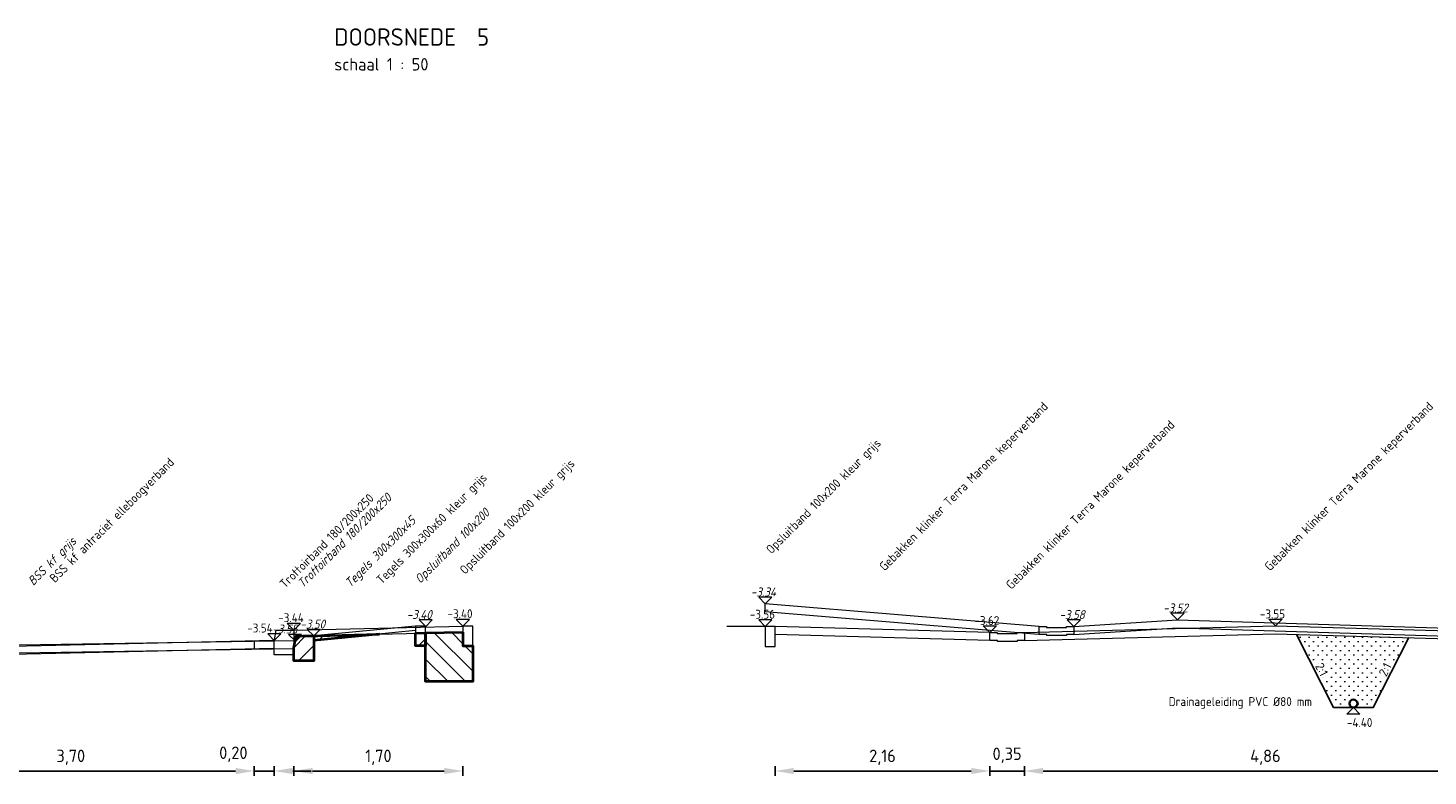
# Model space of a CAD drawing. Header units: metres. Extents: x 162359 to 162848, y 502589 to 502892.
# Tile 9 of 49: x 162803 to 162817, y 502689 to 502697. Entities that reach past the tile are written whole.
import ezdxf

# ---------------------------------------------------------------- set-up
doc = ezdxf.new("R2010")
doc.units = ezdxf.units.M
doc.linetypes.add('DGN2', pattern=[10.152526, 5.076263, -5.076263])
for name, color, linetype, lineweight in [('DD-LIJNDIKTE25', 7, 'Continuous', 13), ('N-BH-GW-GROND_ZAND_CUNETZAND-WERK-A', 7, 'Continuous', 40), ('N-WB-TEKST18', 7, 'Continuous', 13), ('N-WE-GW-GROND_ZAND_DRAINEERZAND-AD-200', 7, 'Continuous', 18), ('N-WE-GW-OPHOGING-WERK-A-50', 92, 'Continuous', 18), ('V-BH-VH-KANTOPSLUITING_TROTTOIRBAND-SD', 6, 'Continuous', 30), ('V-WB-VERHARDING-MATERIAALGRENS', 6, 'DGN2', 0), ('X-XX-AL-DETAIL1-GD', 7, 'Continuous', 25), ('X-XX-AL-M', 7, 'Continuous', 18), ('X-XX-AL-T18', 10, 'Continuous', 18), ('X-XX-AL-T25', 7, 'Continuous', 25), ('X-XX-AL-T35', 50, 'Continuous', 35)]:
    doc.layers.add(name, color=color, linetype=linetype, lineweight=lineweight)
doc.styles.add('ISO', font='isocp3.shx', dxfattribs={"height": 0.36})
doc.styles.add('NLCS-ISO-M50-T18', font='NLCS-ISO.ttf', dxfattribs={"height": 0.09})
doc.styles.add('NLCS-ISO-M50-T25', font='NLCS-ISO.ttf', dxfattribs={"height": 0.125})
doc.styles.add('NLCS-ISO-M50-T35', font='NLCS-ISO.ttf', dxfattribs={"height": 0.175})
doc.styles.add('StyleNLCS-ISO', font='NLCS-ISO.ttf')
doc.dimstyles.new('NLCS-T25-PIJL', dxfattribs={"dimscale": 20, "dimtxt": 0.0025, "dimasz": 0.00375, "dimexe": 0.001, "dimexo": 0.001, "dimgap": 0.00125, "dimtad": 1, "dimzin": 3, "dimtxsty": 'StyleNLCS-ISO', "dimsah": 1, "dimcen": 0, "dimadec": 0, "dimazin": 3, "dimtfac": 1, "dimtmove": 2, "dimatfit": 3, "dimfxl": 0.001, "dimfxlon": 1, "dimtolj": 1, "dimtzin": 0, "dimarcsym": 0})
pattern_1 = [(225, (0, 0), (0.088388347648, -0.088388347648), [])]

# ---------------------------------------------------------------- blocks, each defined once
blk = doc.blocks.new('*D236')
at = {"layer": 'X-XX-AL-M', "color": 0, "lineweight": -2, "transparency": 16777216}
for p, q in [((162801.858, 502689.252), (162801.858, 502689.152)), ((162805.37, 502689.202), (162802.046, 502689.202)), ((162805.557, 502689.252), (162805.557, 502689.152))]:
    blk.add_line(p, q, dxfattribs=at)
at = {"layer": 'X-XX-AL-M', "color": 0, "transparency": 16777216}
for points in [[(162802.046, 502689.233), (162802.046, 502689.171), (162801.858, 502689.202)], [(162805.37, 502689.233), (162805.37, 502689.171), (162805.557, 502689.202)]]:
    blk.add_solid(points, dxfattribs=at)
at = {"layer": 'X-XX-AL-M', "color": 7, "transparency": 16777216, "insert": (162803.708, 502689.34), "char_height": 0.125, "attachment_point": 5, "style": 'StyleNLCS-ISO'}
blk.add_mtext('\\A1;3,70', dxfattribs=at)
blk = doc.blocks.new('*D237')
at = {"layer": 'X-XX-AL-M', "color": 0, "lineweight": -2, "transparency": 16777216}
for p, q in [((162805.37, 502689.202), (162805.182, 502689.202)), ((162805.557, 502689.252), (162805.557, 502689.152)), ((162805.557, 502689.202), (162805.757, 502689.202)), ((162805.757, 502689.252), (162805.757, 502689.152)), ((162805.945, 502689.202), (162806.132, 502689.202))]:
    blk.add_line(p, q, dxfattribs=at)
at = {"layer": 'X-XX-AL-M', "color": 0, "transparency": 16777216}
for points in [[(162805.37, 502689.233), (162805.37, 502689.171), (162805.557, 502689.202)], [(162805.945, 502689.233), (162805.945, 502689.171), (162805.757, 502689.202)]]:
    blk.add_solid(points, dxfattribs=at)
at = {"layer": 'X-XX-AL-M', "color": 7, "transparency": 16777216, "insert": (162805.347, 502689.371), "char_height": 0.125, "attachment_point": 5, "style": 'StyleNLCS-ISO'}
blk.add_mtext('\\A1;0,20', dxfattribs=at)
blk = doc.blocks.new('*D238')
at = {"layer": 'X-XX-AL-M', "color": 0, "lineweight": -2, "transparency": 16777216}
for p, q in [((162805.957, 502689.252), (162805.957, 502689.152)), ((162807.473, 502689.202), (162806.145, 502689.202)), ((162807.66, 502689.252), (162807.66, 502689.152))]:
    blk.add_line(p, q, dxfattribs=at)
at = {"layer": 'X-XX-AL-M', "color": 0, "transparency": 16777216}
for points in [[(162806.145, 502689.233), (162806.145, 502689.171), (162805.957, 502689.202)], [(162807.473, 502689.233), (162807.473, 502689.171), (162807.66, 502689.202)]]:
    blk.add_solid(points, dxfattribs=at)
at = {"layer": 'X-XX-AL-M', "color": 7, "transparency": 16777216, "insert": (162806.809, 502689.34), "char_height": 0.125, "attachment_point": 5, "style": 'StyleNLCS-ISO'}
blk.add_mtext('\\A1;1,70', dxfattribs=at)
blk = doc.blocks.new('*D165')
at = {"layer": 'X-XX-AL-M', "color": 0, "lineweight": -2, "transparency": 16777216}
for p, q in [((162810.809, 502689.252), (162810.809, 502689.152)), ((162812.785, 502689.202), (162810.996, 502689.202)), ((162812.972, 502689.252), (162812.972, 502689.152))]:
    blk.add_line(p, q, dxfattribs=at)
at = {"layer": 'X-XX-AL-M', "color": 0, "transparency": 16777216}
for points in [[(162810.996, 502689.233), (162810.996, 502689.171), (162810.809, 502689.202)], [(162812.785, 502689.233), (162812.785, 502689.171), (162812.972, 502689.202)]]:
    blk.add_solid(points, dxfattribs=at)
at = {"layer": 'X-XX-AL-M', "color": 7, "transparency": 16777216, "insert": (162811.891, 502689.34), "char_height": 0.125, "attachment_point": 5, "style": 'StyleNLCS-ISO'}
blk.add_mtext('\\A1;2,16', dxfattribs=at)
blk = doc.blocks.new('*D166')
at = {"layer": 'X-XX-AL-M', "color": 0, "lineweight": -2, "transparency": 16777216}
for p, q in [((162812.785, 502689.202), (162812.597, 502689.202)), ((162812.972, 502689.252), (162812.972, 502689.152)), ((162813.322, 502689.202), (162812.972, 502689.202)), ((162813.322, 502689.252), (162813.322, 502689.152)), ((162813.51, 502689.202), (162813.697, 502689.202))]:
    blk.add_line(p, q, dxfattribs=at)
at = {"layer": 'X-XX-AL-M', "color": 0, "transparency": 16777216}
for points in [[(162812.785, 502689.233), (162812.785, 502689.171), (162812.972, 502689.202)], [(162813.51, 502689.233), (162813.51, 502689.171), (162813.322, 502689.202)]]:
    blk.add_solid(points, dxfattribs=at)
at = {"layer": 'X-XX-AL-M', "color": 7, "transparency": 16777216, "insert": (162813.147, 502689.361), "char_height": 0.125, "attachment_point": 5, "style": 'StyleNLCS-ISO'}
blk.add_mtext('\\A1;0,35', dxfattribs=at)
blk = doc.blocks.new('*D167')
at = {"layer": 'X-XX-AL-M', "color": 0, "lineweight": -2, "transparency": 16777216}
for p, q in [((162813.322, 502689.252), (162813.322, 502689.152)), ((162817.992, 502689.202), (162813.51, 502689.202)), ((162818.18, 502689.252), (162818.18, 502689.152))]:
    blk.add_line(p, q, dxfattribs=at)
at = {"layer": 'X-XX-AL-M', "color": 0, "transparency": 16777216}
for points in [[(162813.51, 502689.233), (162813.51, 502689.171), (162813.322, 502689.202)], [(162817.992, 502689.233), (162817.992, 502689.171), (162818.18, 502689.202)]]:
    blk.add_solid(points, dxfattribs=at)
at = {"layer": 'X-XX-AL-M', "color": 7, "transparency": 16777216, "insert": (162815.751, 502689.34), "char_height": 0.125, "attachment_point": 5, "style": 'StyleNLCS-ISO'}
blk.add_mtext('\\A1;4,86', dxfattribs=at)

msp = doc.modelspace()

# ---------------------------------------------------------------- hatches: boundary and pattern name
at = {"layer": 'N-WE-GW-GROND_ZAND_DRAINEERZAND-AD-200'}
h = msp.add_hatch(dxfattribs=at)
h.set_pattern_fill('AGW-GROND_ZAND_DRAINZAND-SOD', color=256, scale=0.05, pattern_type=2)
h.set_pattern_definition([(45, (4.013974, -15.52058), (-0.044901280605, 0.044901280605), [0, -0.0635])])
h.paths.add_polyline_path([(162817.197, 502690.546), (162816.636, 502690.562), (162816.063, 502690.578), (162816.438, 502689.842), (162816.838, 502689.842)])
at = {"layer": 'N-WE-GW-OPHOGING-WERK-A-50'}
h = msp.add_hatch(dxfattribs=at)
h.set_pattern_fill('AGW-WERK_ONTGRAVEN-SO', color=256, scale=0.025, pattern_type=2)
h.set_pattern_definition([(135, (0, 0), (-0.088388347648, -0.088388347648), [])])
h.paths.add_polyline_path([(162807.66, 502690.602), (162807.66, 502690.462), (162807.76, 502690.462), (162807.76, 502690.102), (162807.284, 502690.102), (162807.284, 502690.592)])
h = msp.add_hatch(dxfattribs=at)
h.set_pattern_fill('AGW-WERK_ONTGRAVEN-SO', color=256, scale=0.025, angle=90, pattern_type=2)
h.set_pattern_definition(pattern_1)
h.paths.add_polyline_path([(162805.957, 502690.442), (162805.969, 502690.512), (162806.018, 502690.561), (162806.049, 502690.562), (162806.157, 502690.562), (162806.157, 502690.312), (162805.957, 502690.312)])
h = msp.add_hatch(dxfattribs=at)
h.set_pattern_fill('AGW-WERK_ONTGRAVEN-SO', color=256, scale=0.025, angle=90, pattern_type=2)
h.set_pattern_definition(pattern_1)
h.paths.add_polyline_path([(162806.157, 502690.517), (162806.157, 502690.562), (162806.194, 502690.565), (162806.817, 502690.581)])
h = msp.add_hatch(dxfattribs=at)
h.set_pattern_fill('AGW-WERK_ONTGRAVEN-SO', color=256, scale=0.025, angle=90, pattern_type=2)
h.set_pattern_definition(pattern_1)
h.paths.add_polyline_path([(162807.284, 502690.592), (162807.284, 502690.462), (162807.184, 502690.462), (162807.184, 502690.59)])

# ---------------------------------------------------------------- linework, layer by layer
at = {"layer": 'DD-LIJNDIKTE25'}
for p, q in [((162805.957, 502690.622), (162807.66, 502690.662)), ((162805.957, 502690.56), (162807.66, 502690.602)), ((162812.972, 502690.597), (162810.809, 502690.657)), ((162805.76, 502690.517), (162801.658, 502690.422)), ((162805.557, 502690.512), (162805.557, 502690.432)), ((162807.284, 502690.462), (162807.284, 502690.102)), ((162807.76, 502690.462), (162807.76, 502690.102)), ((162812.972, 502690.517), (162810.809, 502690.577)), ((162805.757, 502690.437), (162801.658, 502690.342)), ((162807.284, 502690.102), (162807.76, 502690.102))]:
    msp.add_line(p, q, dxfattribs=at)
at = {"layer": 'DD-LIJNDIKTE25', "flags": 128}
for points in [[(162805.757, 502690.502), (162805.777, 502690.622), (162805.957, 502690.622), (162805.957, 502690.372), (162805.757, 502690.372), (162805.757, 502690.502)], [(162807.66, 502690.462), (162807.76, 502690.462), (162807.76, 502690.662), (162807.66, 502690.662), (162807.66, 502690.462)], [(162810.709, 502690.457), (162810.809, 502690.457), (162810.809, 502690.657), (162810.709, 502690.657), (162810.709, 502690.457)], [(162812.972, 502690.517), (162812.972, 502690.597), (162813.047, 502690.597), (162813.048, 502690.587), (162813.248, 502690.587), (162813.247, 502690.597), (162813.322, 502690.597), (162813.322, 502690.517), (162813.249, 502690.517), (162813.249, 502690.507), (162813.049, 502690.507), (162813.049, 502690.517), (162812.972, 502690.517)], [(162813.322, 502690.597), (162815.854, 502690.664), (162818.18, 502690.597)], [(162813.322, 502690.517), (162815.854, 502690.584), (162818.18, 502690.517)]]:
    msp.add_lwpolyline(points, dxfattribs=at)
at = {"layer": 'N-BH-GW-GROND_ZAND_CUNETZAND-WERK-A', "flags": 128}
for points in [[(162807.66, 502690.602), (162807.66, 502690.462), (162807.76, 502690.462), (162807.76, 502690.102), (162807.284, 502690.102), (162807.284, 502690.592), (162807.66, 502690.602)], [(162805.957, 502690.442), (162805.969, 502690.512), (162806.018, 502690.561), (162806.049, 502690.562), (162806.157, 502690.562), (162806.157, 502690.312), (162805.957, 502690.312), (162805.957, 502690.442)], [(162806.018, 502690.561), (162805.969, 502690.512), (162805.977, 502690.56), (162806.018, 502690.561)], [(162806.157, 502690.562), (162806.194, 502690.565), (162806.817, 502690.581), (162806.157, 502690.517)], [(162807.284, 502690.592), (162807.284, 502690.462), (162807.184, 502690.462), (162807.184, 502690.59), (162807.284, 502690.592)]]:
    msp.add_lwpolyline(points, dxfattribs=at)
at = {"layer": 'N-WB-TEKST18', "flags": 128}
for points in [[(162805.957, 502690.622), (162806.023, 502690.688), (162805.891, 502690.688), (162805.957, 502690.622)], [(162807.66, 502690.662), (162807.726, 502690.728), (162807.594, 502690.728), (162807.66, 502690.662)], [(162810.709, 502690.657), (162810.775, 502690.724), (162810.643, 502690.724), (162810.709, 502690.657)], [(162812.972, 502690.597), (162812.906, 502690.664), (162813.039, 502690.664), (162812.972, 502690.597)], [(162815.854, 502690.664), (162815.787, 502690.731), (162815.92, 502690.731), (162815.854, 502690.664)], [(162805.76, 502690.517), (162805.826, 502690.583), (162805.693, 502690.583), (162805.76, 502690.517)], [(162816.638, 502689.842), (162816.704, 502689.776), (162816.572, 502689.776), (162816.638, 502689.842)]]:
    msp.add_lwpolyline(points, dxfattribs=at)
at = {"layer": 'V-BH-VH-KANTOPSLUITING_TROTTOIRBAND-SD', "linetype": 'DGN2', "lineweight": 0}
for p, q in [((162813.47, 502690.657), (162810.709, 502690.886)), ((162810.709, 502690.805), (162810.709, 502690.886)), ((162813.463, 502690.578), (162810.709, 502690.805)), ((162807.184, 502690.662), (162806.157, 502690.562)), ((162807.184, 502690.617), (162806.157, 502690.517)), ((162810.809, 502690.657), (162810.323, 502690.657)), ((162805.969, 502690.512), (162801.447, 502690.442)), ((162805.957, 502690.432), (162801.448, 502690.362))]:
    msp.add_line(p, q, dxfattribs=at)
at = {"layer": 'V-BH-VH-KANTOPSLUITING_TROTTOIRBAND-SD', "linetype": 'DGN2', "lineweight": 0, "flags": 128}
for points in [[(162807.184, 502690.462), (162807.284, 502690.462), (162807.284, 502690.662), (162807.184, 502690.662), (162807.184, 502690.462)], [(162813.47, 502690.577), (162813.47, 502690.657), (162813.545, 502690.657), (162813.545, 502690.647), (162813.745, 502690.647), (162813.745, 502690.657), (162813.82, 502690.657), (162813.82, 502690.577), (162813.746, 502690.577), (162813.746, 502690.567), (162813.546, 502690.567), (162813.546, 502690.577), (162813.47, 502690.577)], [(162813.82, 502690.657), (162814.865, 502690.724), (162818.406, 502690.617)], [(162813.82, 502690.577), (162814.866, 502690.644), (162818.406, 502690.537)], [(162805.957, 502690.442), (162805.977, 502690.562), (162806.157, 502690.562), (162806.157, 502690.312), (162805.957, 502690.312), (162805.957, 502690.442)]]:
    msp.add_lwpolyline(points, dxfattribs=at)
at = {"layer": 'V-WB-VERHARDING-MATERIAALGRENS', "flags": 128}
for points in [[(162810.709, 502690.886), (162810.775, 502690.952), (162810.643, 502690.952), (162810.709, 502690.886)], [(162814.865, 502690.724), (162814.931, 502690.791), (162814.799, 502690.791), (162814.865, 502690.724)], [(162806.157, 502690.562), (162806.223, 502690.628), (162806.091, 502690.628), (162806.157, 502690.562)], [(162807.286, 502690.659), (162807.352, 502690.725), (162807.22, 502690.725), (162807.286, 502690.659)], [(162813.82, 502690.657), (162813.886, 502690.724), (162813.754, 502690.724), (162813.82, 502690.657)], [(162805.969, 502690.512), (162806.035, 502690.578), (162805.903, 502690.578), (162805.969, 502690.512)]]:
    msp.add_lwpolyline(points, dxfattribs=at)
at = {"layer": 'X-XX-AL-DETAIL1-GD', "flags": 128}
msp.add_lwpolyline([(162817.197, 502690.546), (162816.838, 502689.842), (162816.438, 502689.842), (162816.063, 502690.578)], dxfattribs=at)
at = {"layer": 'X-XX-AL-DETAIL1-GD', "color": 3, "lineweight": 35}
msp.add_circle((162816.638, 502689.882), 0.04, dxfattribs=at)

# ---------------------------------------------------------------- texts
at = {"layer": 'N-WB-TEKST18', "char_height": 0.09, "attachment_point": 7, "rotation": 45, "line_spacing_factor": 0.601667, "style": 'ISO'}
for s, insert in [('{\\C256;Gebakken klinker Terra Marone keperverband}', (162811.932, 502691.192)), ('{\\C256;Gebakken klinker Terra Marone keperverband}', (162815.816, 502691.192)), ('{\\C256;Gebakken klinker Terra Marone keperverband}', (162813.209, 502691.006)), ('{\\C256;Opsluitband 100x200 kleur grijs}', (162810.79, 502691.363)), ('{\\C256;BSS kf antraciet elleboogverband}', (162803.568, 502691.074)), ('{\\C256;Opsluitband 100x200 kleur grijs}', (162807.702, 502691.157)), ('\\pxt19;{\\C256;Tegels 300x300x60 kleur grijs}', (162806.862, 502691.059)), ('{\\C256;Trottoirband 180/200x250}', (162805.869, 502691.037))]:
    msp.add_mtext(s, dxfattribs=dict(at, insert=insert))
at = {"layer": 'N-WB-TEKST18', "linetype": 'Continuous', "char_height": 0.09, "line_spacing_factor": 0.8, "style": 'ISO'}
for s, insert, attachment_point, rotation in [('{\\Fisocp|c0;\\C256;-3.44}', (162806.057, 502690.791), 3, 360), ('{\\Fisocp|c0;\\C256;-3.40}', (162807.758, 502690.831), 3, 360), ('{\\Fisocp|c0;\\C256;-3.56}', (162810.807, 502690.826), 3, 360), ('{\\Fisocp|c0;\\C256;-3.62}', (162813.068, 502690.762), 3, 360), ('{\\Fisocp|c0;\\C256;-3.55}', (162815.949, 502690.829), 3, 360), ('{\\Fisocp|c0;\\C256;-3.54}', (162805.743, 502690.687), 3, 360), ('{\\Fisocp|c0;-4.40}', (162816.829, 502689.645), 9, 0)]:
    msp.add_mtext(s, dxfattribs=dict(at, insert=insert, attachment_point=attachment_point, rotation=rotation))
at = {"layer": 'N-WB-TEKST18', "insert": (162814.776, 502689.829), "char_height": 0.09, "attachment_point": 7, "line_spacing_factor": 0.601667, "style": 'ISO'}
msp.add_mtext('Drainageleiding PVC %%C80 mm ', dxfattribs=at)
at = {"layer": 'V-WB-VERHARDING-MATERIAALGRENS', "char_height": 0.09, "attachment_point": 7, "line_spacing_factor": 0.8, "style": 'ISO'}
for s, insert, rotation in [('{\\Fisocp|c0;\\Q15;\\C256;Trottoirband 180/200x250}', (162806.047, 502691.039), 45), ('{\\Fisocp|c0;\\Q15;\\C256;Opsluitband 100x200}', (162807.249, 502691.064), 45), ('{\\Fisocp|c0;\\Q15;\\C256;Tegels 300x300x45}', (162806.544, 502691.025), 45), ('{\\Fisocp|c0;\\Q15;\\C256;BSS kf grijs}', (162803.349, 502691.044), 45), ('{\\Fisocp|c0;\\Q15;\\C256;-3.34}', (162810.563, 502690.96), 360), ('{\\Fisocp|c0;\\Q15;\\C256;-3.52}', (162814.719, 502690.799), 360), ('{\\Fisocp|c0;\\Q15;\\C256;-3.40}', (162807.095, 502690.733), 360), ('{\\Fisocp|c0;\\Q15;\\C256;-3.58}', (162813.674, 502690.732), 360), ('{\\Fisocp|c0;\\Q15;\\C256;-3.55}', (162805.739, 502690.587), 360), ('{\\Fisocp|c0;\\Q15;\\C256;-3.50}', (162806.021, 502690.637), 360)]:
    msp.add_mtext(s, dxfattribs=dict(at, insert=insert, rotation=rotation))
at = {"layer": 'X-XX-AL-T18', "char_height": 0.09, "style": 'NLCS-ISO-M50-T18'}
for insert, attachment_point, rotation in [((162816.329, 502690.302), 1, 297.0012), ((162816.947, 502690.302), 3, 62.9988)]:
    msp.add_mtext_dynamic_manual_height_columns('2:1', width=0.25933, gutter_width=0.45, heights=[0], dxfattribs=dict(at, insert=insert, attachment_point=attachment_point, rotation=rotation))
at = {"layer": 'X-XX-AL-T25', "insert": (162806.364, 502696.257), "char_height": 0.125, "attachment_point": 7, "rotation": 360, "line_spacing_factor": 0.8, "style": 'NLCS-ISO-M50-T25'}
msp.add_mtext('{\\C256;schaal 1 : 50}', dxfattribs=at)
at = {"layer": 'X-XX-AL-T35', "insert": (162806.364, 502696.507), "char_height": 0.175, "attachment_point": 7, "rotation": 360, "line_spacing_factor": 0.8, "style": 'NLCS-ISO-M50-T35'}
msp.add_mtext('{\\C256;DOORSNEDE  5}', dxfattribs=at)

# ---------------------------------------------------------------- dimensions: what is measured, and where the dimension line sits
at = {"layer": 'X-XX-AL-M'}
for base, p1, p2, angle, picture, middle in [((162805.957, 502689.202), (162807.66, 502689.926), (162805.957, 502689.636), 360, '*D238', (162806.809, 502689.34)), ((162810.809, 502689.202), (162812.972, 502689.967), (162810.809, 502689.907), 0, '*D165', (162811.891, 502689.34)), ((162813.322, 502689.202), (162818.18, 502689.791), (162813.322, 502689.791), 360, '*D167', (162815.751, 502689.34)), ((162801.858, 502689.202), (162805.557, 502689.619), (162801.858, 502689.533), 360, '*D236', (162803.708, 502689.34))]:
    dim = msp.add_linear_dim(base=base, p1=p1, p2=p2, angle=angle, dimstyle='NLCS-T25-PIJL', override={"dimscale": 1, "dimtxt": 0.125, "dimasz": 0.1875, "dimexe": 0.05, "dimgap": 0.0625, "dimtad": 1, "dimjust": 0, "dimtih": 0, "dimtoh": 0, "dimlfac": 1, "dimtxsty": 'StyleNLCS-ISO', "dimsah": 1, "dimcen": 0, "dimse1": 0, "dimse2": 0, "dimclrt": 7, "dimtol": 0, "dimtfac": 1, "dimtofl": 1, "dimatfit": 3, "dimfxl": 0.05, "dimfxlon": 1, "dimfrac": 1}, dxfattribs=at)
    dim.commit()
    dim.dimension.update_dxf_attribs({"geometry": picture, "text_midpoint": middle})
for base, p1, p2, angle, picture, middle in [((162812.972, 502689.202), (162813.322, 502689.64), (162812.972, 502689.64), 360, '*D166', (162813.147, 502689.361)), ((162805.757, 502689.202), (162805.557, 502689.443), (162805.757, 502689.382), 0, '*D237', (162805.347, 502689.371))]:
    dim = msp.add_linear_dim(base=base, p1=p1, p2=p2, angle=angle, dimstyle='NLCS-T25-PIJL', override={"dimscale": 1, "dimtxt": 0.125, "dimasz": 0.1875, "dimexe": 0.05, "dimgap": 0.0625, "dimclrt": 7, "dimfxl": 0.05, "dimfrac": 1}, dxfattribs=at)
    dim.commit()
    dim.dimension.update_dxf_attribs({"geometry": picture, "text_midpoint": middle, "dimtype": 160})

doc.saveas('drawing.dxf')
